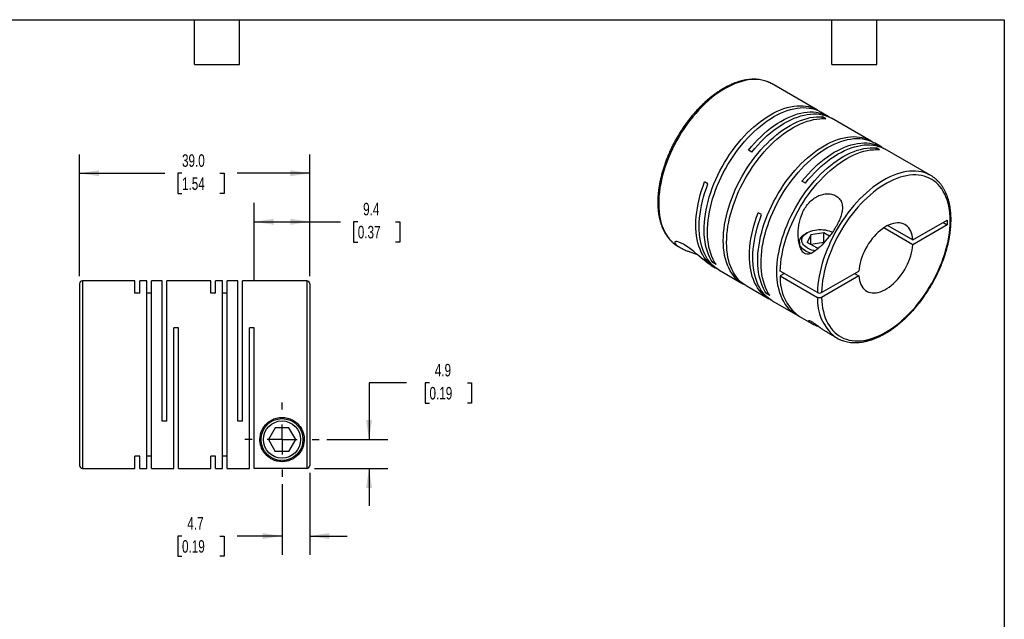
# Model space of a CAD drawing. Header units: millimetres. Extents: x 6 to 273, y 6 to 210.
# Tile 3 of 3: x 106 to 273, y 108 to 210. Entities that reach past the tile are written whole.
import ezdxf

# ---------------------------------------------------------------- set-up
doc = ezdxf.new("R2010")
doc.units = ezdxf.units.MM
doc.linetypes.add('SLD-Center', pattern=[19.05, 15.24, -1.27, 1.27, -1.27])
doc.linetypes.add('SLD-Solid', pattern=[0])
doc.layers.add('CENTER', color=40, linetype='SLD-Center')
doc.layers.add('DIMENSIONS', color=140, linetype='SLD-Solid', lineweight=25)
doc.layers.add('TEXT', color=140, linetype='SLD-Solid', lineweight=25)
doc.styles.add('SLDTEXTSTYLE0', font='TXT', dxfattribs={"width": 0.7})
doc.dimstyles.new('SLDDIMSTYLE0', dxfattribs={"dimtxt": 2.158008, "dimasz": 3.302, "dimexe": 0, "dimexo": 0.0625, "dimgap": 0.539502, "dimtad": 0, "dimtih": 1, "dimtoh": 1, "dimdec": 1, "dimrnd": 1e-09, "dimzin": 12, "dimdsep": 46, "dimtxsty": 'SLDTEXTSTYLE0', "dimsah": 1, "dimcen": 0.09, "dimadec": 0, "dimazin": 3, "dimtfac": 1, "dimtdec": 1, "dimtmove": 0, "dimatfit": 0, "dimfxl": 0, "dimfrac": 2, "dimtolj": 1, "dimtzin": 12, "dimarcsym": 0})
doc.dimstyles.new('SLDDIMSTYLE1', dxfattribs={"dimtxt": 2.158008, "dimasz": 3.302, "dimexe": 0, "dimexo": 0.0625, "dimgap": 0.539502, "dimtad": 0, "dimtih": 1, "dimtoh": 1, "dimdec": 1, "dimrnd": 1e-09, "dimzin": 12, "dimdsep": 46, "dimtxsty": 'SLDTEXTSTYLE0', "dimsah": 1, "dimcen": 0.09, "dimadec": 0, "dimazin": 3, "dimtfac": 1, "dimtdec": 1, "dimtofl": 0, "dimtmove": 0, "dimatfit": 3, "dimfxl": 0, "dimfrac": 2, "dimtolj": 1, "dimtzin": 12, "dimarcsym": 0})
doc.dimstyles.new('SLDDIMSTYLE4', dxfattribs={"dimtxt": 2.158008, "dimasz": 3.302, "dimexe": 0, "dimexo": 0.0625, "dimgap": 0.539502, "dimtad": 0, "dimtih": 1, "dimtoh": 1, "dimdec": 1, "dimrnd": 1e-09, "dimzin": 4, "dimdsep": 46, "dimtxsty": 'SLDTEXTSTYLE0', "dimsah": 1, "dimcen": 0.09, "dimadec": 0, "dimazin": 1, "dimtfac": 1, "dimtdec": 1, "dimtofl": 0, "dimtmove": 0, "dimatfit": 3, "dimfxl": 0, "dimfrac": 2, "dimtolj": 1, "dimtzin": 12, "dimarcsym": 0})

# ---------------------------------------------------------------- blocks, each defined once
blk = doc.blocks.new('_D_5')
at = {"layer": 'DIMENSIONS'}
for p, q in [((155.44, 132.75), (155.44, 118.88)), ((150.74, 130.85), (150.74, 118.88)), ((133.8, 122.06), (133.07, 122.06)), ((133.07, 122.06), (133.07, 118.63)), ((140.21, 122.06), (140.94, 122.06)), ((140.94, 122.06), (140.94, 118.63)), ((150.74, 122.06), (143.14, 122.06)), ((155.44, 122.06), (161.79, 122.06)), ((133.07, 118.63), (133.8, 118.63)), ((140.94, 118.63), (140.21, 118.63))]:
    blk.add_line(p, q, dxfattribs=at)
for points in [[(150.74, 122.06), (147.44, 122.57), (147.44, 121.55)], [(155.44, 122.06), (158.75, 121.55), (158.75, 122.57)]]:
    blk.add_solid(points, dxfattribs=at)
at = {"layer": 'DIMENSIONS', "char_height": 2.117, "attachment_point": 1, "style": 'SLDTEXTSTYLE0'}
for s, insert in [('4.7', (134.7, 125.27)), ('0.19', (133.8, 121.36))]:
    blk.add_mtext(s, dxfattribs=dict(at, insert=insert))
blk = doc.blocks.new('_D_6')
at = {"layer": 'DIMENSIONS'}
for p, q in [((171.82, 148.02), (165.47, 148.02)), ((165.47, 148.02), (165.47, 138.41)), ((175.71, 148.02), (174.99, 148.02)), ((174.99, 148.02), (174.99, 144.59)), ((182.13, 148.02), (182.85, 148.02)), ((182.85, 148.02), (182.85, 144.59)), ((174.99, 144.59), (175.71, 144.59)), ((182.85, 144.59), (182.13, 144.59)), ((158.3, 138.41), (168.65, 138.41)), ((156.21, 133.52), (168.65, 133.52)), ((165.47, 133.52), (165.47, 127.17))]:
    blk.add_line(p, q, dxfattribs=at)
for points in [[(165.47, 138.41), (165.98, 141.71), (164.96, 141.71)], [(165.47, 133.52), (164.96, 130.22), (165.98, 130.22)]]:
    blk.add_solid(points, dxfattribs=at)
at = {"layer": 'DIMENSIONS', "char_height": 2.117, "attachment_point": 1, "style": 'SLDTEXTSTYLE0'}
for s, insert in [('4.9', (176.61, 151.23)), ('0.19', (175.71, 147.32))]:
    blk.add_mtext(s, dxfattribs=dict(at, insert=insert))
blk = doc.blocks.new('_D_7')
at = {"layer": 'DIMENSIONS'}
for p, q in [((146.04, 165.38), (146.04, 178.49)), ((155.44, 166.08), (155.44, 178.49)), ((146.04, 175.31), (155.44, 175.31)), ((155.44, 175.31), (160.65, 175.31)), ((163.57, 175.31), (162.85, 175.31)), ((162.85, 175.31), (162.85, 171.88)), ((169.98, 175.31), (170.71, 175.31)), ((170.71, 175.31), (170.71, 171.88)), ((162.85, 171.88), (163.57, 171.88)), ((170.71, 171.88), (169.98, 171.88))]:
    blk.add_line(p, q, dxfattribs=at)
for points in [[(146.04, 175.31), (149.35, 174.8), (149.35, 175.82)], [(155.44, 175.31), (152.14, 175.82), (152.14, 174.8)]]:
    blk.add_solid(points, dxfattribs=at)
at = {"layer": 'DIMENSIONS', "char_height": 2.117, "attachment_point": 1, "style": 'SLDTEXTSTYLE0'}
for s, insert in [('9.4', (164.47, 178.52)), ('0.37', (163.57, 174.61))]:
    blk.add_mtext(s, dxfattribs=dict(at, insert=insert))
blk = doc.blocks.new('_D_8')
at = {"layer": 'DIMENSIONS'}
for p, q in [((116.44, 166.08), (116.44, 186.71)), ((155.44, 166.08), (155.44, 186.71)), ((116.44, 183.53), (130.87, 183.53)), ((133.8, 183.53), (133.07, 183.53)), ((133.07, 183.53), (133.07, 180.1)), ((140.21, 183.53), (140.94, 183.53)), ((140.94, 183.53), (140.94, 180.1)), ((155.44, 183.53), (143.14, 183.53)), ((133.07, 180.1), (133.8, 180.1)), ((140.94, 180.1), (140.21, 180.1))]:
    blk.add_line(p, q, dxfattribs=at)
for points in [[(116.44, 183.53), (119.75, 183.02), (119.75, 184.04)], [(155.44, 183.53), (152.14, 184.04), (152.14, 183.02)]]:
    blk.add_solid(points, dxfattribs=at)
at = {"layer": 'DIMENSIONS', "char_height": 2.117, "attachment_point": 1, "style": 'SLDTEXTSTYLE0'}
for s, insert in [('39.0', (133.8, 186.74)), ('1.54', (133.8, 182.83))]:
    blk.add_mtext(s, dxfattribs=dict(at, insert=insert))
blk = doc.blocks.new('SW_CENTERMARKSYMBOL_2')
at = {"layer": 'CENTER', "color": 0}
for p, q in [((0, 5.08), (0, 6.29)), ((0, 0), (0, 2.54)), ((-5.08, 0), (-6.29, 0)), ((0, 0), (-2.54, 0)), ((0, 0), (0, -2.54)), ((0, 0), (2.54, 0)), ((5.08, 0), (6.29, 0)), ((0, -5.08), (0, -6.29))]:
    blk.add_line(p, q, dxfattribs=at)

msp = doc.modelspace()

# ---------------------------------------------------------------- linework, layer by layer
for p, q in [((241.41, 194.23), (233.72, 198.67)), ((243.25, 193.17), (241.97, 193.9)), ((242.85, 192.76), (242.28, 193.08)), ((242.28, 192.78), (242.28, 193.08)), ((250.49, 188.99), (243.81, 192.84)), ((252.33, 187.93), (251.05, 188.66)), ((230.28, 187.12), (229.71, 187.44)), ((251.93, 187.52), (251.36, 187.84)), ((251.36, 187.54), (251.36, 187.84)), ((260.59, 183.16), (252.89, 187.6)), ((222.87, 181.76), (222.3, 182.09)), ((239.36, 181.87), (238.79, 182.2)), ((231.95, 176.52), (231.38, 176.85)), ((257.57, 172.24), (263.38, 175.6)), ((262.68, 175.19), (263.38, 174.78)), ((263.38, 175.6), (263.38, 174.78)), ((239.66, 173.45), (239.38, 173.29)), ((242.49, 173.45), (240.26, 173.11)), ((243.46, 172.89), (242.49, 173.45)), ((242.49, 171.82), (242.49, 173.45)), ((257.57, 171.42), (252.64, 174.27)), ((253.34, 174.68), (257.57, 172.24)), ((263.38, 174.78), (257.57, 171.42)), ((238.34, 171.84), (238.34, 171.49)), ((240.26, 173.11), (239.66, 171.82)), ((241.29, 170.88), (239.66, 171.82)), ((240.26, 171.48), (240.26, 173.11)), ((242.49, 171.82), (240.26, 171.48)), ((242.54, 171.79), (242.49, 171.82)), ((217.82, 171.13), (218.15, 170.94)), ((241.29, 170.88), (241.72, 170.95)), ((223.7, 168.38), (223.97, 168.53)), ((223.43, 167.89), (224.11, 167.5)), ((224.27, 168.05), (223.7, 168.38)), ((224.68, 167.17), (228.75, 164.82)), ((241.4, 163.31), (235.11, 166.94)), ((242.11, 163.31), (248.41, 166.95)), ((125.84, 165.31), (116.94, 165.31)), ((116.94, 165.31), (116.94, 133.51)), ((125.84, 163.21), (125.84, 165.31)), ((127.82, 165.31), (126.64, 165.31)), ((126.64, 163.21), (126.64, 165.31)), ((127.82, 133.51), (127.82, 165.31)), ((130.42, 165.31), (128.62, 165.31)), ((128.62, 133.51), (128.62, 165.31)), ((130.42, 141.51), (130.42, 165.31)), ((138.68, 165.31), (131.22, 165.31)), ((131.22, 141.51), (131.22, 165.31)), ((138.68, 163.21), (138.68, 165.31)), ((140.66, 165.31), (139.48, 165.31)), ((139.48, 163.21), (139.48, 165.31)), ((140.66, 133.51), (140.66, 165.31)), ((143.26, 165.31), (141.46, 165.31)), ((141.46, 133.51), (141.46, 165.31)), ((143.26, 141.51), (143.26, 165.31)), ((154.94, 165.31), (144.06, 165.31)), ((144.06, 141.51), (144.06, 165.31)), ((154.94, 165.31), (154.94, 133.52)), ((235.81, 166.54), (235.11, 166.13)), ((235.11, 166.13), (241.4, 162.5)), ((248.41, 166.13), (242.11, 162.5)), ((247.7, 166.54), (248.41, 166.13)), ((116.44, 164.81), (116.44, 134.01)), ((155.44, 164.81), (155.44, 134.02)), ((229.31, 164.49), (233.19, 162.26)), ((126.64, 163.21), (125.84, 163.21)), ((128.62, 163.21), (127.82, 163.21)), ((139.48, 163.21), (138.68, 163.21)), ((141.46, 163.21), (140.66, 163.21)), ((232.78, 163.14), (233.04, 163.29)), ((233.35, 162.81), (232.78, 163.14)), ((233.75, 161.93), (237.83, 159.58)), ((238.39, 159.25), (240.32, 158.14)), ((133.2, 157.31), (132.4, 157.31)), ((132.4, 133.51), (132.4, 157.31)), ((133.2, 133.51), (133.2, 157.31)), ((146.04, 157.31), (145.24, 157.31)), ((145.24, 133.51), (145.24, 157.31)), ((146.04, 133.52), (146.04, 157.31)), ((243.12, 156.52), (244.69, 155.62)), ((131.22, 141.51), (130.42, 141.51)), ((144.06, 141.51), (143.26, 141.51)), ((149.59, 140.41), (148.44, 138.41)), ((151.9, 140.41), (149.59, 140.41)), ((153.05, 138.41), (151.9, 140.41)), ((148.44, 138.41), (149.59, 136.41)), ((151.9, 136.41), (153.05, 138.41)), ((126.64, 135.61), (125.84, 135.61)), ((125.84, 133.51), (125.84, 135.61)), ((126.64, 133.51), (126.64, 135.61)), ((128.62, 135.61), (127.82, 135.61)), ((139.48, 135.61), (138.68, 135.61)), ((138.68, 133.51), (138.68, 135.61)), ((139.48, 133.51), (139.48, 135.61)), ((141.46, 135.61), (140.66, 135.61)), ((151.9, 136.41), (149.59, 136.41)), ((116.94, 133.51), (125.84, 133.51)), ((126.64, 133.51), (127.82, 133.51)), ((128.62, 133.51), (132.4, 133.51)), ((133.2, 133.51), (138.68, 133.51)), ((139.48, 133.51), (140.66, 133.51)), ((141.46, 133.51), (145.24, 133.51)), ((154.94, 133.52), (146.04, 133.52))]:
    msp.add_line(p, q)
at = {"flags": 128}
for points in [[(233.28, 198.9), (233.13, 198.97), (232.68, 199.13), (232.22, 199.26), (231.75, 199.35), (231.25, 199.4), (230.75, 199.42), (230.23, 199.39), (229.69, 199.33), (229.15, 199.24), (228.6, 199.1), (228.04, 198.93), (227.48, 198.72), (226.91, 198.48), (226.34, 198.2), (225.77, 197.89), (225.19, 197.54), (224.62, 197.16), (224.05, 196.74), (223.49, 196.3), (222.93, 195.83), (222.38, 195.33), (221.84, 194.8), (221.31, 194.25), (220.79, 193.67), (220.28, 193.07), (219.79, 192.44), (219.31, 191.8), (218.85, 191.14), (218.41, 190.47), (217.98, 189.78), (217.58, 189.07), (217.2, 188.36), (216.84, 187.64), (216.5, 186.91), (216.19, 186.17), (215.9, 185.43), (215.64, 184.69), (215.4, 183.95), (215.19, 183.22), (215.01, 182.48), (214.86, 181.76), (214.73, 181.04), (214.64, 180.33), (214.57, 179.63), (214.53, 178.95), (214.52, 178.29), (214.54, 177.64), (214.59, 177), (214.67, 176.39), (214.78, 175.81), (214.91, 175.24), (215.08, 174.7), (215.27, 174.19), (215.49, 173.7), (215.74, 173.25), (216.01, 172.82), (216.3, 172.43), (216.63, 172.07), (216.97, 171.74), (217.34, 171.44), (217.4, 171.4)], [(233.72, 198.67), (233.55, 198.76), (233.28, 198.9)], [(223.7, 168.38), (223.43, 168.8), (223.18, 169.26), (222.97, 169.74), (222.77, 170.26), (222.61, 170.8), (222.47, 171.36), (222.37, 171.95), (222.29, 172.56), (222.24, 173.19), (222.22, 173.84), (222.23, 174.51), (222.26, 175.19), (222.33, 175.89), (222.43, 176.59), (222.55, 177.31), (222.71, 178.04), (222.89, 178.77), (223.09, 179.51), (223.33, 180.25), (223.59, 180.99), (223.88, 181.73), (224.19, 182.46), (224.53, 183.19), (224.89, 183.92), (225.27, 184.63), (225.67, 185.33), (226.1, 186.02), (226.54, 186.7), (227, 187.36), (227.48, 188), (227.97, 188.62), (228.48, 189.23), (229, 189.8), (229.53, 190.36), (230.07, 190.89), (230.62, 191.39), (231.18, 191.86), (231.75, 192.3), (232.31, 192.72), (232.89, 193.1), (233.46, 193.44), (234.03, 193.76), (234.6, 194.04), (235.17, 194.28), (235.74, 194.49), (236.3, 194.66), (236.85, 194.8), (237.39, 194.89), (237.92, 194.95), (238.44, 194.98), (238.95, 194.96), (239.44, 194.91), (239.92, 194.82), (240.38, 194.69), (240.82, 194.52), (241.24, 194.32), (241.65, 194.08), (241.69, 194.06)], [(224.27, 168.05), (224, 168.48), (223.75, 168.93), (223.53, 169.42), (223.34, 169.93), (223.17, 170.47), (223.04, 171.03), (222.93, 171.62), (222.85, 172.23), (222.8, 172.86), (222.78, 173.51), (222.79, 174.18), (222.83, 174.86), (222.9, 175.56), (222.99, 176.27), (223.12, 176.99), (223.27, 177.71), (223.45, 178.45), (223.66, 179.18), (223.9, 179.92), (224.16, 180.66), (224.45, 181.4), (224.76, 182.14), (225.09, 182.87), (225.45, 183.59), (225.84, 184.3), (226.24, 185.01), (226.66, 185.7), (227.11, 186.37), (227.57, 187.03), (228.04, 187.68), (228.54, 188.3), (229.04, 188.9), (229.56, 189.48), (230.1, 190.03), (230.64, 190.56), (231.19, 191.06), (231.75, 191.53), (232.31, 191.98), (232.88, 192.39), (233.45, 192.77), (234.03, 193.12), (234.6, 193.43), (235.17, 193.71), (235.74, 193.95), (236.3, 194.16), (236.86, 194.33), (237.41, 194.47), (237.95, 194.57), (238.49, 194.63), (239.01, 194.65), (239.51, 194.63), (240.01, 194.58), (240.48, 194.49), (240.94, 194.36), (241.39, 194.2), (241.81, 194), (241.97, 193.9)], [(229.71, 187.44), (230.22, 188.05), (230.73, 188.63), (231.26, 189.19), (231.8, 189.72), (232.35, 190.23), (232.91, 190.71), (233.47, 191.16), (234.04, 191.58), (234.61, 191.96), (235.19, 192.32), (235.76, 192.64), (236.33, 192.92), (236.9, 193.17), (237.46, 193.39), (238.02, 193.57), (238.58, 193.71), (239.12, 193.82), (239.65, 193.88), (240.18, 193.91), (240.69, 193.91), (241.18, 193.86), (241.66, 193.78), (242.13, 193.66), (242.57, 193.5), (243, 193.3), (243.41, 193.07), (243.53, 193)], [(230.28, 187.12), (230.78, 187.72), (231.3, 188.3), (231.83, 188.86), (232.37, 189.4), (232.92, 189.9), (233.48, 190.38), (234.04, 190.83), (234.61, 191.25), (235.18, 191.64), (235.75, 191.99), (236.32, 192.31), (236.9, 192.6), (237.47, 192.85), (238.03, 193.06), (238.59, 193.24), (239.14, 193.38), (239.69, 193.49), (240.22, 193.56), (240.74, 193.59), (241.25, 193.58), (241.75, 193.53), (242.23, 193.45), (242.69, 193.33), (243.14, 193.17), (243.57, 192.98), (243.81, 192.84)], [(229.04, 164.67), (228.99, 164.69), (228.59, 164.92), (228.2, 165.18), (227.84, 165.49), (227.5, 165.82), (227.18, 166.19), (226.89, 166.59), (226.62, 167.02), (226.38, 167.48), (226.16, 167.97), (225.98, 168.49), (225.82, 169.04), (225.69, 169.61), (225.59, 170.2), (225.51, 170.81), (225.47, 171.45), (225.45, 172.1), (225.47, 172.77), (225.51, 173.46), (225.59, 174.16), (225.69, 174.87), (225.82, 175.59), (225.98, 176.31), (226.16, 177.05), (226.38, 177.78), (226.62, 178.52), (226.89, 179.26), (227.18, 180), (227.5, 180.74), (227.84, 181.47), (228.2, 182.19), (228.59, 182.9), (228.99, 183.6), (229.42, 184.29), (229.87, 184.96), (230.33, 185.62), (230.81, 186.26), (231.31, 186.87), (231.82, 187.47), (232.34, 188.04), (232.88, 188.59), (233.42, 189.12), (233.97, 189.61), (234.53, 190.08), (235.1, 190.52), (235.67, 190.92), (236.24, 191.3), (236.81, 191.64), (237.38, 191.95), (237.95, 192.22), (238.52, 192.46), (239.09, 192.66), (239.64, 192.82), (240.19, 192.95), (240.73, 193.04), (241.26, 193.09), (241.78, 193.11), (242.28, 193.08)], [(229.31, 164.49), (229.15, 164.59), (228.77, 164.86), (228.4, 165.16), (228.06, 165.49), (227.74, 165.86), (227.45, 166.26), (227.18, 166.69), (226.94, 167.16), (226.73, 167.65), (226.54, 168.17), (226.38, 168.71), (226.25, 169.28), (226.15, 169.87), (226.08, 170.49), (226.04, 171.12), (226.02, 171.77), (226.04, 172.44), (226.08, 173.13), (226.15, 173.83), (226.25, 174.54), (226.38, 175.26), (226.54, 175.99), (226.73, 176.72), (226.94, 177.46), (227.18, 178.2), (227.45, 178.94), (227.74, 179.68), (228.06, 180.41), (228.4, 181.14), (228.77, 181.86), (229.15, 182.57), (229.56, 183.27), (229.99, 183.96), (230.43, 184.63), (230.9, 185.29), (231.38, 185.93), (231.87, 186.55), (232.38, 187.14), (232.91, 187.72), (233.44, 188.27), (233.98, 188.79), (234.54, 189.29), (235.1, 189.75), (235.66, 190.19), (236.23, 190.6), (236.8, 190.97), (237.38, 191.31), (237.95, 191.62), (238.52, 191.89), (239.09, 192.13), (239.65, 192.33), (240.21, 192.49), (240.76, 192.62), (241.3, 192.71), (241.83, 192.76), (242.35, 192.78), (242.85, 192.76)], [(232.78, 163.14), (232.51, 163.56), (232.26, 164.02), (232.04, 164.5), (231.85, 165.02), (231.69, 165.56), (231.55, 166.12), (231.44, 166.71), (231.37, 167.32), (231.32, 167.95), (231.3, 168.6), (231.31, 169.27), (231.34, 169.95), (231.41, 170.65), (231.51, 171.35), (231.63, 172.07), (231.78, 172.8), (231.97, 173.53), (232.17, 174.27), (232.41, 175.01), (232.67, 175.75), (232.96, 176.49), (233.27, 177.22), (233.61, 177.95), (233.97, 178.67), (234.35, 179.39), (234.75, 180.09), (235.18, 180.78), (235.62, 181.46), (236.08, 182.12), (236.56, 182.76), (237.05, 183.38), (237.56, 183.98), (238.08, 184.56), (238.61, 185.12), (239.15, 185.64), (239.7, 186.15), (240.26, 186.62), (240.83, 187.06), (241.39, 187.47), (241.97, 187.85), (242.54, 188.2), (243.11, 188.52), (243.68, 188.8), (244.25, 189.04), (244.82, 189.25), (245.37, 189.42), (245.93, 189.55), (246.47, 189.65), (247, 189.71), (247.52, 189.73), (248.03, 189.72), (248.52, 189.67), (249, 189.58), (249.46, 189.45), (249.9, 189.28), (250.32, 189.08), (250.73, 188.84), (250.77, 188.82)], [(233.35, 162.81), (233.08, 163.24), (232.83, 163.69), (232.61, 164.18), (232.42, 164.69), (232.25, 165.23), (232.12, 165.79), (232.01, 166.38), (231.93, 166.99), (231.88, 167.62), (231.86, 168.27), (231.87, 168.94), (231.91, 169.62), (231.98, 170.32), (232.07, 171.03), (232.2, 171.74), (232.35, 172.47), (232.53, 173.2), (232.74, 173.94), (232.98, 174.68), (233.24, 175.42), (233.52, 176.16), (233.84, 176.89), (234.17, 177.62), (234.53, 178.35), (234.92, 179.06), (235.32, 179.77), (235.74, 180.46), (236.19, 181.13), (236.65, 181.79), (237.12, 182.43), (237.62, 183.06), (238.12, 183.66), (238.64, 184.24), (239.18, 184.79), (239.72, 185.32), (240.27, 185.82), (240.83, 186.29), (241.39, 186.74), (241.96, 187.15), (242.53, 187.53), (243.1, 187.88), (243.68, 188.19), (244.25, 188.47), (244.82, 188.71), (245.38, 188.92), (245.94, 189.09), (246.49, 189.23), (247.03, 189.33), (247.56, 189.39), (248.09, 189.41), (248.59, 189.39), (249.09, 189.34), (249.56, 189.25), (250.02, 189.12), (250.47, 188.96), (250.89, 188.75), (251.05, 188.66)], [(238.79, 182.2), (239.3, 182.81), (239.81, 183.39), (240.34, 183.95), (240.88, 184.48), (241.43, 184.99), (241.99, 185.47), (242.55, 185.92), (243.12, 186.33), (243.69, 186.72), (244.26, 187.08), (244.84, 187.4), (245.41, 187.68), (245.98, 187.93), (246.54, 188.15), (247.1, 188.33), (247.66, 188.47), (248.2, 188.57), (248.73, 188.64), (249.26, 188.67), (249.77, 188.66), (250.26, 188.62), (250.74, 188.53), (251.21, 188.41), (251.65, 188.26), (252.08, 188.06), (252.49, 187.83), (252.6, 187.76)], [(238.12, 159.43), (238.07, 159.45), (237.67, 159.68), (237.28, 159.94), (236.92, 160.24), (236.57, 160.58), (236.26, 160.95), (235.96, 161.35), (235.7, 161.78), (235.46, 162.24), (235.24, 162.73), (235.06, 163.25), (234.9, 163.79), (234.77, 164.36), (234.67, 164.96), (234.59, 165.57), (234.55, 166.21), (234.53, 166.86), (234.55, 167.53), (234.59, 168.22), (234.67, 168.91), (234.77, 169.62), (234.9, 170.34), (235.06, 171.07), (235.24, 171.81), (235.46, 172.54), (235.7, 173.28), (235.96, 174.02), (236.26, 174.76), (236.57, 175.5), (236.92, 176.22), (237.28, 176.95), (237.67, 177.66), (238.07, 178.36), (238.5, 179.05), (238.95, 179.72), (239.41, 180.38), (239.89, 181.01), (240.39, 181.63), (240.9, 182.23), (241.42, 182.8), (241.95, 183.35), (242.5, 183.88), (243.05, 184.37), (243.61, 184.84), (244.18, 185.28), (244.74, 185.68), (245.32, 186.06), (245.89, 186.4), (246.46, 186.7), (247.03, 186.98), (247.6, 187.21), (248.16, 187.42), (248.72, 187.58), (249.27, 187.71), (249.81, 187.8), (250.34, 187.85), (250.86, 187.86), (251.36, 187.84)], [(235.11, 166.94), (235.14, 167.63), (235.2, 168.33), (235.29, 169.04), (235.42, 169.77), (235.57, 170.5), (235.74, 171.24), (235.95, 171.98), (236.19, 172.73), (236.45, 173.48), (236.74, 174.22), (237.05, 174.97), (237.39, 175.7), (237.75, 176.43), (238.13, 177.16), (238.54, 177.87), (238.97, 178.56), (239.41, 179.25), (239.88, 179.91), (240.36, 180.56), (240.86, 181.19), (241.37, 181.8), (241.9, 182.38), (242.43, 182.94), (242.98, 183.47), (243.54, 183.98), (244.1, 184.45), (244.67, 184.9), (245.24, 185.31), (245.82, 185.69), (246.4, 186.04), (246.98, 186.35), (247.56, 186.63), (248.13, 186.87), (248.7, 187.08), (249.26, 187.25), (249.82, 187.38), (250.36, 187.47), (250.9, 187.52), (251.42, 187.54), (251.93, 187.52)], [(239.36, 181.87), (239.86, 182.48), (240.38, 183.06), (240.91, 183.62), (241.45, 184.15), (242, 184.66), (242.56, 185.14), (243.12, 185.59), (243.69, 186.01), (244.26, 186.39), (244.83, 186.75), (245.4, 187.07), (245.98, 187.36), (246.54, 187.61), (247.11, 187.82), (247.67, 188), (248.22, 188.14), (248.77, 188.25), (249.3, 188.32), (249.82, 188.35), (250.33, 188.34), (250.83, 188.29), (251.31, 188.21), (251.77, 188.09), (252.22, 187.93), (252.65, 187.74), (252.89, 187.6)], [(260.11, 183.4), (259.91, 183.49), (259.47, 183.65), (259, 183.77), (258.52, 183.85), (258.03, 183.9), (257.52, 183.9), (256.99, 183.87), (256.46, 183.81), (255.92, 183.7), (255.36, 183.56), (254.81, 183.38), (254.24, 183.17), (253.67, 182.92), (253.1, 182.63), (252.53, 182.31), (251.95, 181.96), (251.38, 181.57), (250.81, 181.15), (250.25, 180.7), (249.69, 180.22), (249.15, 179.72), (248.61, 179.18), (248.08, 178.62), (247.56, 178.04), (247.05, 177.44), (246.56, 176.81), (246.09, 176.17), (245.63, 175.5), (245.19, 174.82), (244.77, 174.13), (244.37, 173.43), (244, 172.71), (243.64, 171.98), (243.31, 171.25), (243, 170.52), (242.72, 169.78), (242.46, 169.04), (242.23, 168.3), (242.03, 167.56), (241.85, 166.83), (241.7, 166.11), (241.58, 165.39), (241.49, 164.68), (241.43, 163.99), (241.4, 163.31)], [(224.4, 167.34), (224.38, 167.35), (223.97, 167.59), (223.57, 167.85), (223.21, 168.16), (222.86, 168.49), (222.54, 168.86), (222.25, 169.27), (221.98, 169.71), (221.73, 170.17), (221.52, 170.67), (221.33, 171.19), (221.17, 171.74), (221.04, 172.32), (220.94, 172.92), (220.87, 173.54), (220.83, 174.18), (220.82, 174.85), (220.83, 175.52), (220.88, 176.22), (220.96, 176.92), (221.07, 177.64), (221.2, 178.37), (221.37, 179.11), (221.56, 179.85), (221.78, 180.59), (222.03, 181.34), (222.3, 182.09)], [(224.68, 167.17), (224.44, 167.32), (224.05, 167.59), (223.69, 167.9), (223.36, 168.24), (223.05, 168.62), (222.76, 169.02), (222.5, 169.46), (222.26, 169.93), (222.05, 170.42), (221.87, 170.95), (221.72, 171.5), (221.59, 172.07), (221.5, 172.67), (221.43, 173.29), (221.39, 173.93), (221.38, 174.58), (221.4, 175.26), (221.45, 175.94), (221.53, 176.65), (221.64, 177.36), (221.77, 178.08), (221.94, 178.81), (222.13, 179.54), (222.35, 180.28), (222.6, 181.02), (222.87, 181.76)], [(242.11, 162.5), (242.14, 161.86), (242.2, 161.25), (242.29, 160.66), (242.41, 160.09), (242.56, 159.55), (242.74, 159.03), (242.94, 158.54), (243.17, 158.08), (243.43, 157.65), (243.71, 157.25), (244.02, 156.88), (244.35, 156.55), (244.7, 156.24), (245.08, 155.98), (245.48, 155.75), (245.9, 155.55), (246.34, 155.39), (246.79, 155.27), (247.26, 155.19), (247.75, 155.14), (248.25, 155.13), (248.77, 155.16), (249.29, 155.22), (249.83, 155.33), (250.37, 155.47), (250.92, 155.65), (251.48, 155.86), (252.04, 156.11), (252.6, 156.4), (253.17, 156.72), (253.73, 157.07), (254.29, 157.45), (254.85, 157.87), (255.4, 158.32), (255.95, 158.79), (256.49, 159.3), (257.02, 159.83), (257.54, 160.39), (258.04, 160.97), (258.54, 161.57), (259.01, 162.19), (259.48, 162.83), (259.92, 163.49), (260.35, 164.16), (260.75, 164.85), (261.14, 165.55), (261.5, 166.25), (261.84, 166.97), (262.16, 167.69), (262.45, 168.42), (262.72, 169.15), (262.96, 169.88), (263.17, 170.6), (263.36, 171.32), (263.52, 172.04), (263.65, 172.75), (263.75, 173.45), (263.82, 174.14), (263.86, 174.81), (263.88, 175.47), (263.86, 176.12), (263.82, 176.74), (263.75, 177.34), (263.65, 177.93), (263.52, 178.48), (263.36, 179.02), (263.17, 179.53), (262.96, 180.01), (262.72, 180.46), (262.45, 180.88), (262.16, 181.26), (261.84, 181.62), (261.5, 181.94), (261.14, 182.23), (260.75, 182.49), (260.35, 182.7), (259.92, 182.89), (259.48, 183.03), (259.01, 183.14), (258.54, 183.21), (258.04, 183.24), (257.54, 183.24), (257.02, 183.19), (256.49, 183.11), (255.95, 183), (255.4, 182.84), (254.85, 182.65), (254.29, 182.42), (253.73, 182.16), (253.17, 181.86), (252.6, 181.53), (252.04, 181.16), (251.48, 180.77), (250.92, 180.34), (250.37, 179.88), (249.83, 179.39), (249.29, 178.88), (248.77, 178.34), (248.25, 177.77), (247.75, 177.19), (247.26, 176.58), (246.79, 175.95), (246.34, 175.3), (245.9, 174.64), (245.48, 173.96), (245.08, 173.27), (244.7, 172.56), (244.35, 171.85), (244.02, 171.13), (243.71, 170.41), (243.43, 169.68), (243.17, 168.95), (242.94, 168.23), (242.74, 167.5), (242.56, 166.78), (242.41, 166.07), (242.29, 165.36), (242.2, 164.66), (242.14, 163.98), (242.11, 163.31)], [(233.48, 162.1), (233.35, 162.17), (232.95, 162.4), (232.57, 162.68), (232.21, 162.99), (231.87, 163.33), (231.56, 163.7), (231.27, 164.11), (231.01, 164.55), (230.77, 165.01), (230.57, 165.51), (230.38, 166.03), (230.23, 166.58), (230.11, 167.16), (230.01, 167.75), (229.94, 168.37), (229.91, 169.01), (229.9, 169.67), (229.92, 170.34), (229.97, 171.03), (230.04, 171.73), (230.15, 172.44), (230.29, 173.16), (230.45, 173.89), (230.64, 174.63), (230.86, 175.37), (231.11, 176.11), (231.38, 176.85)], [(233.75, 161.93), (233.52, 162.08), (233.13, 162.35), (232.77, 162.66), (232.44, 163), (232.12, 163.38), (231.84, 163.78), (231.58, 164.22), (231.34, 164.69), (231.13, 165.18), (230.95, 165.71), (230.8, 166.26), (230.67, 166.83), (230.58, 167.43), (230.51, 168.05), (230.47, 168.68), (230.46, 169.34), (230.48, 170.01), (230.53, 170.7), (230.61, 171.4), (230.72, 172.12), (230.85, 172.84), (231.02, 173.57), (231.21, 174.3), (231.43, 175.04), (231.68, 175.78), (231.95, 176.52)], [(257.57, 172.24), (257.53, 172.64), (257.46, 173.02), (257.35, 173.37), (257.22, 173.7), (257.06, 173.99), (256.88, 174.26), (256.67, 174.49), (256.44, 174.69), (256.18, 174.85), (255.9, 174.97), (255.61, 175.06), (255.29, 175.11), (254.96, 175.12), (254.62, 175.09), (254.27, 175.02), (253.91, 174.92), (253.55, 174.78), (253.18, 174.6), (252.8, 174.38), (252.43, 174.13), (252.07, 173.85), (251.71, 173.54), (251.36, 173.2), (251.01, 172.84), (250.69, 172.45), (250.37, 172.04), (250.08, 171.61), (249.8, 171.17), (249.54, 170.71), (249.31, 170.24), (249.1, 169.77), (248.91, 169.29), (248.76, 168.81), (248.63, 168.33), (248.52, 167.86), (248.45, 167.4), (248.41, 166.95)], [(239.66, 170.88), (239.42, 171.04), (239.21, 171.21), (239.04, 171.39), (238.91, 171.58), (238.81, 171.78), (238.75, 171.99), (238.74, 172.19), (238.76, 172.4), (238.83, 172.6), (238.94, 172.8), (239.08, 172.99), (239.26, 173.17), (239.48, 173.34), (239.73, 173.49), (240, 173.62), (240.3, 173.74), (240.62, 173.83), (240.96, 173.9), (241.31, 173.95), (241.66, 173.98), (242.02, 173.98), (242.38, 173.96), (242.73, 173.92), (243.07, 173.85), (243.4, 173.76), (243.7, 173.65), (243.95, 173.54)], [(223.43, 167.89), (223.42, 167.9), (223.17, 168.05), (222.9, 168.24), (222.61, 168.45), (222.21, 168.78), (221.76, 169.15), (221.34, 169.51), (220.89, 169.89), (220.46, 170.25), (220.01, 170.61), (219.57, 170.94), (219.13, 171.24), (218.72, 171.5), (218.33, 171.71), (217.96, 171.86), (217.65, 171.95), (217.4, 171.96), (217.25, 171.9), (217.23, 171.78), (217.31, 171.61), (217.41, 171.48), (217.56, 171.34), (217.75, 171.2), (217.97, 171.05), (217.97, 171.05)], [(239.38, 170.39), (239.12, 170.56), (238.9, 170.74), (238.71, 170.93), (238.56, 171.13), (238.44, 171.35), (238.37, 171.56), (238.34, 171.79), (238.35, 172.01), (238.4, 172.23), (238.49, 172.44), (238.63, 172.65), (238.8, 172.85), (239, 173.04), (239.25, 173.21), (239.38, 173.29)], [(217.4, 171.4), (217.73, 171.18), (217.82, 171.13)], [(248.41, 166.13), (248.45, 165.73), (248.52, 165.35), (248.63, 165), (248.76, 164.68), (248.91, 164.38), (249.1, 164.11), (249.31, 163.88), (249.54, 163.69), (249.8, 163.52), (250.08, 163.4), (250.37, 163.31), (250.69, 163.26), (251.01, 163.25), (251.36, 163.28), (251.71, 163.35), (252.07, 163.45), (252.43, 163.6), (252.8, 163.78), (253.18, 163.99), (253.55, 164.24), (253.91, 164.52), (254.27, 164.83), (254.62, 165.17), (254.96, 165.53), (255.29, 165.92), (255.61, 166.33), (255.9, 166.76), (256.18, 167.21), (256.44, 167.66), (256.67, 168.13), (256.88, 168.61), (257.06, 169.08), (257.22, 169.56), (257.35, 170.04), (257.46, 170.51), (257.53, 170.97), (257.57, 171.42)]]:
    msp.add_lwpolyline(points, dxfattribs=at)
for radius in [3.55, 3.15]:
    msp.add_circle((150.74, 138.41), radius)
for centre, radius, start, end in [((257.93, 178.56), 5.31, 54.2729, 65.7393), ((241.48, 174.14), 4.3, 240.7031, 255.4706), ((241.65, 174.48), 4.11, 241.1284, 262.2744), ((116.94, 164.81), 0.5, 90, 180), ((154.94, 164.81), 0.5, 0, 90), ((242.96, 165.66), 7.87, 176.6008, 234.5218), ((249.48, 162.08), 8.09, 177.0282, 229.7081), ((247.34, 160.22), 5.31, 234.3463, 245.707), ((116.94, 134.01), 0.5, 180, 270)]:
    msp.add_arc(centre, radius, start, end)
for points, knots in [([(233.25, 198.91), (233.2, 198.93), (233.01, 199.02), (232.67, 199.15), (232.23, 199.28), (231.77, 199.37), (231.3, 199.44), (230.81, 199.46), (230.32, 199.46), (229.81, 199.42), (229.29, 199.35), (228.76, 199.24), (228.23, 199.1), (227.69, 198.93), (227.14, 198.72), (226.6, 198.48), (226.05, 198.21), (225.5, 197.91), (224.95, 197.57), (224.41, 197.21), (223.87, 196.82), (223.33, 196.41), (222.8, 195.96), (222.28, 195.49), (221.76, 195), (221.25, 194.48), (220.76, 193.94), (220.27, 193.39), (219.8, 192.81), (219.35, 192.21), (218.9, 191.6), (218.47, 190.97), (218.06, 190.33), (217.67, 189.67), (217.3, 189.01), (216.94, 188.33), (216.61, 187.65), (216.29, 186.96), (216, 186.27), (215.73, 185.57), (215.48, 184.87), (215.26, 184.17), (215.06, 183.47), (214.88, 182.78), (214.73, 182.09), (214.61, 181.41), (214.51, 180.73), (214.44, 180.07), (214.39, 179.41), (214.37, 178.77), (214.38, 178.14), (214.41, 177.52), (214.47, 176.92), (214.56, 176.34), (214.68, 175.78), (214.82, 175.24), (214.98, 174.73), (215.17, 174.23), (215.39, 173.76), (215.64, 173.32), (215.9, 172.91), (216.19, 172.52), (216.5, 172.16), (216.84, 171.84), (217.13, 171.59), (217.31, 171.46), (217.37, 171.42)], [0, 0, 0, 0, 0.005452, 0.020959, 0.036488, 0.052055, 0.067672, 0.083346, 0.099081, 0.114875, 0.130723, 0.146619, 0.162553, 0.178518, 0.194506, 0.210509, 0.226522, 0.242539, 0.258557, 0.274573, 0.290585, 0.306592, 0.322593, 0.338588, 0.354578, 0.370562, 0.386541, 0.402516, 0.418486, 0.434452, 0.450416, 0.466378, 0.482338, 0.498297, 0.514256, 0.530216, 0.546176, 0.562138, 0.578103, 0.59407, 0.610041, 0.626017, 0.641998, 0.657984, 0.673976, 0.689976, 0.705982, 0.721995, 0.738015, 0.754042, 0.770074, 0.786111, 0.802149, 0.818184, 0.834212, 0.850227, 0.866222, 0.882189, 0.898118, 0.914001, 0.929829, 0.945597, 0.961301, 0.976944, 0.992532, 1, 1, 1, 1]), ([(245.19, 155.37), (245.26, 155.33), (245.48, 155.24), (245.84, 155.11), (246.29, 154.99), (246.75, 154.9), (247.23, 154.85), (247.72, 154.83), (248.22, 154.84), (248.73, 154.89), (249.25, 154.97), (249.78, 155.09), (250.32, 155.24), (250.86, 155.42), (251.4, 155.63), (251.95, 155.88), (252.5, 156.16), (253.05, 156.47), (253.59, 156.81), (254.14, 157.18), (254.68, 157.58), (255.21, 158), (255.74, 158.45), (256.26, 158.93), (256.78, 159.43), (257.28, 159.95), (257.77, 160.49), (258.25, 161.06), (258.72, 161.64), (259.18, 162.24), (259.61, 162.86), (260.04, 163.49), (260.44, 164.14), (260.83, 164.8), (261.2, 165.46), (261.55, 166.14), (261.88, 166.83), (262.19, 167.52), (262.48, 168.21), (262.74, 168.91), (262.98, 169.61), (263.2, 170.31), (263.39, 171), (263.56, 171.7), (263.7, 172.38), (263.82, 173.07), (263.91, 173.74), (263.98, 174.4), (264.02, 175.06), (264.03, 175.7), (264.02, 176.32), (263.98, 176.93), (263.91, 177.52), (263.81, 178.1), (263.69, 178.65), (263.54, 179.19), (263.37, 179.7), (263.17, 180.19), (262.95, 180.65), (262.7, 181.08), (262.43, 181.49), (262.13, 181.87), (261.81, 182.22), (261.47, 182.53), (261.22, 182.74), (261.08, 182.84), (261.06, 182.85)], [0, 0, 0, 0, 0.008385, 0.023933, 0.039508, 0.055125, 0.070795, 0.086523, 0.102312, 0.118159, 0.134058, 0.150004, 0.165985, 0.181996, 0.198027, 0.214072, 0.230125, 0.246181, 0.262238, 0.278291, 0.29434, 0.310384, 0.326423, 0.342455, 0.358482, 0.374503, 0.39052, 0.406531, 0.422539, 0.438543, 0.454545, 0.470545, 0.486543, 0.502541, 0.518538, 0.534536, 0.550536, 0.566537, 0.582541, 0.598548, 0.614558, 0.630574, 0.646595, 0.662621, 0.678654, 0.694694, 0.71074, 0.726794, 0.742855, 0.758922, 0.774994, 0.79107, 0.807146, 0.823219, 0.839283, 0.855332, 0.871359, 0.887355, 0.903311, 0.919218, 0.935069, 0.950858, 0.966584, 0.982249, 0.997861, 1, 1, 1, 1]), ([(239.24, 169.93), (239.35, 169.87), (239.47, 169.83), (239.7, 169.8), (239.82, 169.8), (240.17, 169.87), (240.4, 169.97), (240.83, 170.22), (241.04, 170.37), (241.45, 170.7), (241.65, 170.88), (242.25, 171.45), (242.64, 171.88), (243.4, 172.79), (243.77, 173.27), (244.46, 174.3), (244.77, 174.83), (245.17, 175.66), (245.28, 175.95), (245.47, 176.51), (245.54, 176.79), (245.63, 177.34), (245.65, 177.62), (245.61, 178.14), (245.56, 178.39), (245.43, 178.73), (245.37, 178.84), (245.25, 179.05), (245.18, 179.15), (244.94, 179.42), (244.74, 179.58), (244.41, 179.77), (244.3, 179.83), (244.05, 179.92), (243.92, 179.96), (243.52, 180.04), (243.25, 180.06), (242.66, 180.03), (242.37, 179.98), (241.8, 179.81), (241.52, 179.69), (240.98, 179.39), (240.73, 179.22), (240.25, 178.82), (240.03, 178.6), (239.44, 177.89), (239.11, 177.35), (238.61, 176.23), (238.43, 175.65), (238.25, 174.74), (238.21, 174.43), (238.15, 173.82), (238.14, 173.51), (238.14, 172.9), (238.16, 172.59), (238.23, 171.98), (238.29, 171.68), (238.4, 171.24), (238.45, 171.09), (238.56, 170.81), (238.62, 170.67), (238.76, 170.41), (238.84, 170.29), (239.02, 170.08), (239.12, 170), (239.24, 169.93)], [0, 0, 0, 0, 0.015625, 0.015625, 0.03125, 0.03125, 0.0625, 0.0625, 0.09375, 0.09375, 0.125, 0.125, 0.1875, 0.1875, 0.25, 0.25, 0.3125, 0.3125, 0.34375, 0.34375, 0.375, 0.375, 0.40625, 0.40625, 0.4375, 0.4375, 0.453125, 0.453125, 0.46875, 0.46875, 0.5, 0.5, 0.515625, 0.515625, 0.53125, 0.53125, 0.5625, 0.5625, 0.59375, 0.59375, 0.625, 0.625, 0.65625, 0.65625, 0.6875, 0.6875, 0.75, 0.75, 0.8125, 0.8125, 0.84375, 0.84375, 0.875, 0.875, 0.90625, 0.90625, 0.9375, 0.9375, 0.953125, 0.953125, 0.96875, 0.96875, 0.984375, 0.984375, 1, 1, 1, 1]), ([(217.97, 171.05), (218.14, 170.95), (218.48, 170.75), (219.07, 170.48), (219.67, 170.25), (220.26, 170.05), (220.69, 169.91), (220.94, 169.84), (220.96, 169.84)], [0, 0, 0, 0, 0.226214, 0.456504, 0.63042, 0.804354, 0.983322, 1, 1, 1, 1]), ([(241.4, 163.31), (241.49, 163.26), (241.62, 163.23), (241.88, 163.23), (242.01, 163.26), (242.11, 163.31)], [0, 0, 0, 0, 0.5, 0.5, 1, 1, 1, 1]), ([(242.11, 162.5), (242.01, 162.44), (241.88, 162.41), (241.62, 162.41), (241.49, 162.44), (241.4, 162.5)], [0, 0, 0, 0, 0.5, 0.5, 1, 1, 1, 1]), ([(240.47, 158.32), (240.43, 158.35), (240.29, 158.43), (240.13, 158.5), (240.01, 158.53), (239.93, 158.54), (239.89, 158.53), (239.89, 158.47), (239.96, 158.38), (240.14, 158.25), (240.4, 158.09), (240.72, 157.93), (241.08, 157.77), (241.39, 157.63), (241.6, 157.54), (241.67, 157.51)], [0, 0, 0, 0, 0.033453, 0.107798, 0.156849, 0.207143, 0.276545, 0.347397, 0.456265, 0.568087, 0.675452, 0.785709, 0.869584, 0.95566, 1, 1, 1, 1]), ([(243.12, 156.52), (243.12, 156.53), (243.01, 156.59), (242.74, 156.76), (242.33, 157.03), (241.94, 157.31), (241.57, 157.58), (241.29, 157.78), (241.05, 157.95), (240.85, 158.09), (240.65, 158.22), (240.53, 158.29), (240.47, 158.32)], [0, 0, 0, 0, 0.00252, 0.177826, 0.343803, 0.514057, 0.622542, 0.733497, 0.799063, 0.865982, 0.931679, 1, 1, 1, 1]), ([(150.74, 134.66), (150.9, 134.66), (151.06, 134.67), (151.36, 134.71), (151.5, 134.73), (151.9, 134.83), (152.13, 134.92), (152.55, 135.11), (152.73, 135.22), (153.07, 135.46), (153.23, 135.59), (153.65, 136.01), (153.89, 136.33), (154.26, 137.04), (154.39, 137.42), (154.52, 138.28), (154.51, 138.72), (154.36, 139.43), (154.29, 139.67), (154.08, 140.14), (153.95, 140.37), (153.63, 140.82), (153.45, 141.03), (153.01, 141.41), (152.77, 141.58), (152.37, 141.8), (152.23, 141.86), (151.94, 141.97), (151.8, 142.01), (151.35, 142.12), (151.03, 142.16), (150.57, 142.16), (150.41, 142.15), (150.1, 142.11), (149.95, 142.08), (149.51, 141.96), (149.22, 141.85), (148.69, 141.56), (148.45, 141.39), (148.03, 141.01), (147.84, 140.8), (147.52, 140.35), (147.4, 140.12), (147.2, 139.65), (147.12, 139.41), (146.98, 138.71), (146.97, 138.25), (147.1, 137.42), (147.23, 137.03), (147.51, 136.5), (147.62, 136.33), (147.85, 136.02), (147.98, 135.87), (148.27, 135.59), (148.42, 135.46), (148.76, 135.22), (148.95, 135.11), (149.26, 134.96), (149.37, 134.92), (149.61, 134.84), (149.73, 134.8), (150, 134.73), (150.14, 134.71), (150.43, 134.67), (150.59, 134.66), (150.74, 134.66)], [0, 0, 0, 0, 0.015625, 0.015625, 0.03125, 0.03125, 0.0625, 0.0625, 0.09375, 0.09375, 0.125, 0.125, 0.1875, 0.1875, 0.25, 0.25, 0.3125, 0.3125, 0.34375, 0.34375, 0.375, 0.375, 0.40625, 0.40625, 0.4375, 0.4375, 0.453125, 0.453125, 0.46875, 0.46875, 0.5, 0.5, 0.515625, 0.515625, 0.53125, 0.53125, 0.5625, 0.5625, 0.59375, 0.59375, 0.625, 0.625, 0.65625, 0.65625, 0.6875, 0.6875, 0.75, 0.75, 0.8125, 0.8125, 0.84375, 0.84375, 0.875, 0.875, 0.90625, 0.90625, 0.9375, 0.9375, 0.953125, 0.953125, 0.96875, 0.96875, 0.984375, 0.984375, 1, 1, 1, 1]), ([(154.94, 133.52), (155.08, 133.52), (155.21, 133.57), (155.39, 133.76), (155.44, 133.89), (155.44, 134.02)], [0, 0, 0, 0, 0.5, 0.5, 1, 1, 1, 1])]:
    msp.add_open_spline(points, degree=3, knots=knots)
at = {"layer": 'TEXT'}
for p, q in [((6.35, 209.55), (273.05, 209.55)), ((135.89, 201.93), (135.89, 209.55)), ((143.51, 201.93), (143.51, 209.55)), ((243.84, 201.93), (243.84, 209.55)), ((251.46, 201.93), (251.46, 209.55)), ((273.05, 209.55), (273.05, 6.35)), ((135.89, 201.93), (143.51, 201.93)), ((243.84, 201.93), (251.46, 201.93))]:
    msp.add_line(p, q, dxfattribs=at)

# ---------------------------------------------------------------- block references
at = {"layer": 'CENTER'}
msp.add_blockref('SW_CENTERMARKSYMBOL_2', (150.74, 138.41), dxfattribs=at)

# ---------------------------------------------------------------- dimensions: what is measured, and where the dimension line sits
at = {"layer": 'DIMENSIONS'}
for base, p1, p2, dimstyle, picture, middle in [((116.44, 183.53), (155.44, 164.81), (116.44, 164.81), 'SLDDIMSTYLE4', '_D_8', (137, 183.53)), ((146.04, 175.31), (155.44, 164.81), (146.04, 164.11), 'SLDDIMSTYLE1', '_D_7', (166.78, 175.31)), ((155.44, 122.06), (150.74, 132.12), (155.44, 134.02), 'SLDDIMSTYLE0', '_D_5', (137, 122.06))]:
    dim = msp.add_linear_dim(base=base, p1=p1, p2=p2, dimstyle=dimstyle, dxfattribs=at)
    dim.commit()
    dim.dimension.update_dxf_attribs({"geometry": picture, "text_midpoint": middle, "dimtype": 160})
dim = msp.add_linear_dim(base=(165.47, 138.41), p1=(154.94, 133.52), p2=(157.03, 138.41), angle=90, dimstyle='SLDDIMSTYLE0', dxfattribs=at)
dim.commit()
dim.dimension.update_dxf_attribs({"geometry": '_D_6', "text_midpoint": (165.47, 148.02), "dimtype": 160})

doc.saveas('drawing.dxf')
